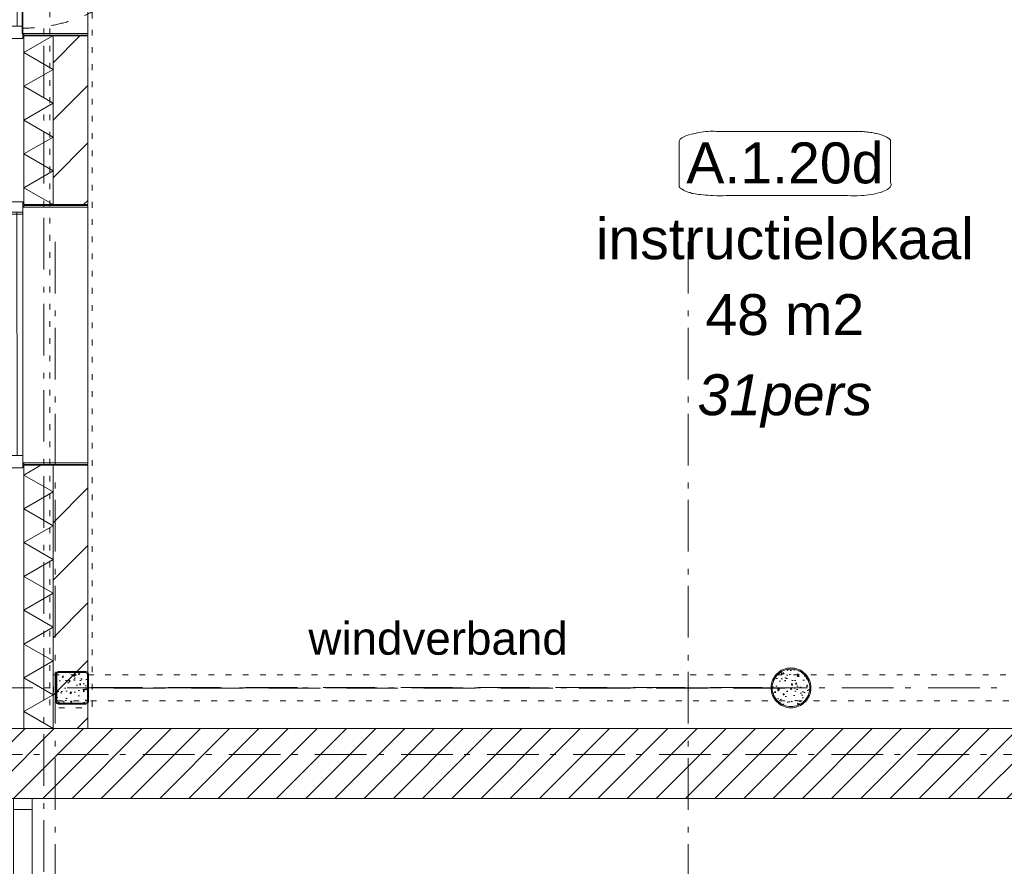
# Model space of a CAD drawing. Header units: millimetres. Extents: x -62314 to 79800, y -34032 to 28340.
# Tile 3 of 256: x -16522 to -10469, y 3678 to 8884. Entities that reach past the tile are written whole.
import ezdxf
from ezdxf.enums import TextEntityAlignment as Align

# ---------------------------------------------------------------- set-up
doc = ezdxf.new("R2010")
doc.units = ezdxf.units.MM
doc.header["$LTSCALE"] = 508
doc.header["$PDMODE"] = 1
doc.header["$PDSIZE"] = -2
for name, pattern in [('Dash Style-1', [0.41664, 0.20828, -0.20836]), ('Dash Style-12', [0.9375, 0.625, -0.3125]), ('Dash Style-5', [0.20828, 0.069425, -0.138855]), ('Dash Style-6', [1.04164, 0.625, -0.20828, 0.06943, -0.13893])]:
    doc.linetypes.add(name, pattern=pattern)
for name, color, linetype, lineweight in [('(00) tekening-lijn draairichting', 7, 'Dash Style-1', 0), ('(00) tekening-merk kozijn', 40, 'Continuous', 0), ('(00) tekening-stramien-algemeen', 7, 'Dash Style-6', 0), ('(00) tekst-algemeen', 8, 'Continuous', 0), ('(00) tekst-klein', 8, 'Continuous', 0), ('(00) tekst-ruimtenummer-algemeen', 8, 'Continuous', 0), ('(00) tekst-ruimtenummer-gradering', 8, 'Continuous', 0), ('(21) buitenwanden-bestaand', 7, 'Continuous', 0), ('(22) binnenwanden-X kalkzandsteen', 1, 'Continuous', 0), ('(28) hoofddraagconstructie-bovenliggend', 1, 'Dash Style-5', 0), ('(42) binnenwandafwerkingen-R plaatmateriaal algemeen', 12, 'Continuous', 0), ('(__) constructies_materialen-K isolatie', 8, 'Continuous', 0), ('(__) constructies_materialen-q beton', 6, 'Continuous', 0), ('(__) constructies_materialen-Xh2 staalproducten', 1, 'Continuous', 0), ('None', 7, 'Continuous', 0)]:
    doc.layers.add(name, color=color, linetype=linetype, lineweight=lineweight)
doc.styles.add('Arial', font='Arial')
doc.styles.add('Arial Italic (italic)', font='Arial Italic')
pattern_1 = [(45, (163395.98, 42314.6), (-176.7767, 176.7767), [])]
pattern_2 = [(95, (0, 0), (77.05, 64.654), [10.477, -115.252])]
pattern_3 = [(40, (0, 0), (-88.01, 60.6), [8.382, -92.202]), (145.45, (6.42, 5.39), (-10.957, 125.25), [8.905, -97.95]), (91.184, (-19.76, 19.76), (121.776, 89.074), [15.716, -172.88]), (141.636, (-9.61, 27.18), (-3.9, 188.55), [13.36, -146.924]), (36.18, (-19.76, 19.76), (-3.9, 188.55), [12.57, -138.3]), (66, (-4.94, 24.696), (98.736, 19.192), [10.477, -115.252]), (11, (-4.94, 24.7), (-47.597, 95.67), [8.382, -92.202]), (116.45, (3.29, 26.295), (51.14, 114.86), [8.905, -97.95]), (82.5, (0, 0), (-31.683, 34.085), [0.01, -277.224]), (82.5, (302.015, 2294.028), (-31.683, 34.0854), [0.011, -277.2237]), (82.5, (302.05, 2294.305), (-31.683, 34.0854), [0.011, -277.2237]), (82.5, (612.402, 4651.658), (-31.683, 34.08538), [0.011, -277.2237]), (82.5, (612.44, 4651.935), (-31.683, 34.08538), [0.011, -277.2237]), (52.5, (0, 0), (-12.974, 64.948), [0.01, -177.618]), (52.5, (825.335, 1075.597), (-12.9744, 64.9479), [0.011, -177.6175]), (52.5, (825.505, 1075.82), (-12.9744, 64.9479), [0.011, -177.6175]), (52.5, (2201.67, 2869.27), (-12.97435, 64.94785), [0.011, -177.6175]), (52.5, (2201.84, 2869.493), (-12.97435, 64.94785), [0.011, -177.6175]), (12.5, (-22.03, -22.03), (54.96, 50.5044), [0.01, -288.47]), (12.5, (844.31, 170.034), (54.9603, 50.5044), [0.011, -288.4695]), (12.5, (844.584, 170.095), (54.9603, 50.5044), [0.011, -288.4695]), (12.5, (3546.987, 769.203), (54.96032, 50.5044), [0.011, -288.4695]), (12.5, (3547.26, 769.264), (54.96032, 50.5044), [0.011, -288.4695]), (2.5, (-31.91, -31.91), (47.72, 67.497), [0.01, -220.436]), (2.5, (1120.5, 18.41), (47.72, 67.4973), [0.011, -220.436]), (2.5, (1120.78, 18.42), (47.72, 67.4973), [0.011, -220.436]), (2.5, (2957.37, 98.61), (47.7201, 67.4973), [0.011, -220.4356]), (2.5, (2957.65, 98.62), (47.7201, 67.4973), [0.011, -220.4356])]

# ---------------------------------------------------------------- blocks, each defined once
blk = doc.blocks.new('(00)-1-ruimtenummer-200')
at = {"layer": '(00) tekst-ruimtenummer-algemeen', "color": 17, "lineweight": 0, "transparency": 33554687}
blk.add_open_spline([(433.3, 618), (491.4, 618), (591.9, 600.3), (650, 569.8), (650, 420.4), (650, 271.1), (591.9, 240.5), (491.4, 222.9), (0, 222.9), (-491.4, 222.9), (-591.9, 240.5), (-650, 271.1), (-650, 420.4), (-650, 569.8), (-591.9, 600.3), (-491.4, 618), (-14.5, 618), (433.3, 618)], degree=2, knots=[0, 0, 0, 0.013296, 0.026591, 0.039887, 0.251662, 0.264958, 0.278253, 0.291549, 0.503324, 0.51662, 0.529915, 0.543211, 0.754986, 0.768281, 0.781577, 0.794873, 1, 1, 1], dxfattribs=at)
at = {"layer": 'None', "color": 7, "linetype": 'Continuous', "lineweight": 0}
blk.add_point((0, 0), dxfattribs=at)
at = {"layer": '(00) tekst-ruimtenummer-algemeen', "color": 17, "transparency": 33554687, "style": 'Arial'}
for tag, p in [('nummer', (0, 222.9)), ('naam', (0, -243.4)), ('oppervlak', (0, -709.7))]:
    blk.add_attdef(tag, text='', height=251.7, dxfattribs=at).set_placement(p, align=Align.BOTTOM_CENTER)
at = {"layer": '(00) tekst-ruimtenummer-gradering', "color": 17, "transparency": 33554687, "style": 'Arial Italic (italic)'}
blk.add_attdef('personen', text='', height=251.7, dxfattribs=at).set_placement((0, -875.5), align=Align.TOP_CENTER)
at = {"layer": 'None', "color": 0, "flags": 1}
blk.add_attdef('klasse', (-1353.2, -1667.8), '', height=251.7, dxfattribs=at)
blk = doc.blocks.new('Group-15-1')
at = {"layer": 'None', "color": 17, "transparency": 33554687}
blk.add_blockref('(00)-1-ruimtenummer-200', (-175214, -34735.9), dxfattribs=at).add_auto_attribs({'nummer': 'A.1.20d', 'naam': 'instructielokaal', 'oppervlak': '48 m2', 'personen': '31pers'})
blk = doc.blocks.new('Isolatie Object-2')
at = {"layer": '(__) constructies_materialen-K isolatie', "color": 2, "lineweight": 0, "transparency": 33554687, "flags": 128}
blk.add_lwpolyline([(0, 90), (1619.3, 90), (1619.3, -90), (0, -90)], close=True, dxfattribs=at)
blk.add_lwpolyline([(0, -90), (103.9, 90), (207.8, -90), (207.8, -90), (311.8, 90), (415.7, -90), (415.7, -90), (519.6, 90), (623.5, -90), (623.5, -90), (727.5, 90), (831.4, -90), (831.4, -90), (935.3, 90), (1039.2, -90), (1039.2, -90), (1143.2, 90), (1247.1, -90), (1247.1, -90), (1351, 90), (1454.9, -90), (1558.8, 90), (1619.3, -14.8)], dxfattribs=at)
blk = doc.blocks.new('stadsmuur bestaand 01')
at = {"layer": '(21) buitenwanden-bestaand', "linetype": 'Continuous', "lineweight": 0, "transparency": 33554687}
h = blk.add_hatch(dxfattribs=at)
h.set_pattern_fill('Brick', style=0, pattern_type=2)
h.set_pattern_definition([(45, (0, 0), (-89.8026, 89.8026), [])])
h.paths.add_polyline_path([(9973.9, -270), (9973.9, 160), (167.8, 160), (167.8, -270)])
at = {"layer": '(21) buitenwanden-bestaand', "color": 1, "lineweight": 0, "transparency": 33554687, "flags": 128}
blk.add_lwpolyline([(9973.9, -270), (9973.9, 160), (167.8, 160), (167.8, -270)], close=True, dxfattribs=at)
blk = doc.blocks.new('00-merk kozijn')
at = {"layer": '(00) tekening-merk kozijn', "color": 2, "lineweight": 0, "transparency": 33554687, "flags": 128}
blk.add_lwpolyline([(233.3, 50, 0.105357), (349.4, 74.7), (350, 75), (350, 225), (349.4, 225.3, 0.105357), (233.3, 250), (-233.3, 250, 0.105357), (-349.4, 225.3), (-350, 225), (-350, 75), (-349.4, 74.7, 0.105357), (-233.3, 50)], format="xyb", close=True, dxfattribs=at)
at = {"layer": 'None', "color": 7, "linetype": 'Continuous', "lineweight": 0, "transparency": 33554687}
blk.add_point((0, 0), dxfattribs=at)
at = {"layer": '(00) tekening-merk kozijn', "color": 2, "transparency": 33554687, "style": 'Arial'}
blk.add_attdef('MERK', text='', height=100.7, dxfattribs=at).set_placement((0, 149.9), align=Align.MIDDLE_CENTER)
blk = doc.blocks.new('Group-32-1')
at = {"layer": 'None', "color": 17, "lineweight": 0, "transparency": 33554687, "flags": 128}
for points in [[(-179955.7, -40682.6), (-179955.7, -38219.7), (-179841.7, -38219.7), (-179841.7, -40682.6)], [(-179955.7, -38286.7), (-179955.7, -38219.7), (-179841.7, -38219.7), (-179841.7, -38286.7)], [(-179955.7, -39484.7), (-179955.7, -39417.7), (-179841.7, -39417.7), (-179841.7, -39484.7)], [(-179955.5, -40682.6), (-179955.5, -40615.6), (-179841.5, -40615.6), (-179841.5, -40682.6)]]:
    blk.add_lwpolyline(points, close=True, dxfattribs=at)
at = {"layer": '(00) tekening-merk kozijn', "color": 1, "transparency": 33554687, "rotation": 90}
blk.add_blockref('00-merk kozijn', (-179955.7, -39451.2), dxfattribs=at).add_auto_attribs({'MERK': 'bestaand'})
blk = doc.blocks.new('Isolatie Object-3')
at = {"layer": '(__) constructies_materialen-K isolatie', "color": 2, "lineweight": 0, "transparency": 33554687, "flags": 128}
blk.add_lwpolyline([(0, 90), (1038, 90), (1038, -90), (0, -90)], close=True, dxfattribs=at)
blk.add_lwpolyline([(0, -90), (103.9, 90), (207.8, -90), (207.8, -90), (311.8, 90), (415.7, -90), (415.7, -90), (519.6, 90), (623.5, -90), (623.5, -90), (727.5, 90), (831.4, -90), (935.3, 90), (1038, -87.9)], dxfattribs=at)
blk = doc.blocks.new('kozijn aansluiting-hoek zonder lijst')
at = {"layer": '(42) binnenwandafwerkingen-R plaatmateriaal algemeen', "color": 17, "lineweight": 0, "transparency": 33554687, "flags": 128}
blk.add_lwpolyline([(-32, 469), (-22, 469), (-22, 75), (-32, 75)], close=True, dxfattribs=at)
at = {"layer": 'None', "color": 17, "lineweight": 0, "transparency": 33554687}
blk.add_line((-17, 255), (-17, 469), dxfattribs=at)
at = {"layer": 'None', "color": 17, "lineweight": 0, "transparency": 33554687, "flags": 128}
blk.add_lwpolyline([(-76, 70), (0, 70), (0, 0), (-76, 0)], close=True, dxfattribs=at)
at = {"layer": 'None', "color": 7, "linetype": 'Continuous', "lineweight": 0, "transparency": 33554687}
for p in [(0, 0), (12, -75)]:
    blk.add_point(p, dxfattribs=at)
blk = doc.blocks.new('bu-a-06 plt')
at = {"layer": '(00) tekening-lijn draairichting', "color": 17, "lineweight": 0, "transparency": 33554687, "flags": 128}
blk.add_lwpolyline([(909.1, -297.9, 0.12979), (1034, 175), (76, 175)], format="xyb", close=True, dxfattribs=at)
at = {"layer": 'None', "color": 17, "lineweight": 0, "transparency": 33554687}
blk.add_line((1022, 210), (88, 210), dxfattribs=at)
at = {"layer": 'None', "color": 17, "lineweight": 0, "transparency": 33554687, "flags": 128}
for points in [[(0, 320), (1110, 320), (1110, 245), (0, 245)], [(88, 245), (1022, 245), (1022, 175), (88, 175)], [(44, 180), (1066, 180), (1066, -224), (44, -224)]]:
    blk.add_lwpolyline(points, close=True, dxfattribs=at)
at = {"layer": 'None', "color": 7, "linetype": 'Continuous', "lineweight": 0, "transparency": 33554687}
blk.add_point((0, 0), dxfattribs=at)
at = {"layer": '(00) tekst-algemeen', "color": 17, "transparency": 33554687}
blk.add_blockref('00-merk kozijn', (555, 320), dxfattribs=at).add_auto_attribs({'MERK': 'bu-a-06'})
at = {"layer": 'None', "color": 17, "transparency": 33554687, "rotation": 180}
blk.add_blockref('kozijn aansluiting-hoek zonder lijst', (12, 245), dxfattribs=at)
at = {"layer": 'None', "color": 17, "transparency": 33554687, "xscale": -1, "rotation": 180}
blk.add_blockref('kozijn aansluiting-hoek zonder lijst', (1098, 245), dxfattribs=at)
blk = doc.blocks.new('bu-a-02 plt')
at = {"layer": 'None', "color": 17, "lineweight": 0, "transparency": 33554687}
blk.add_line((88, 210), (1584, 212.5), dxfattribs=at)
at = {"layer": 'None', "color": 17, "lineweight": 0, "transparency": 33554687, "flags": 128}
for points in [[(0, 320), (1660, 320), (1660, 245), (0, 245)], [(88, 245), (1584, 245), (1584, 175), (88, 175)], [(44, 175), (1616, 175), (1616, -224), (44, -224)]]:
    blk.add_lwpolyline(points, close=True, dxfattribs=at)
at = {"layer": 'None', "color": 7, "linetype": 'Continuous', "lineweight": 0, "transparency": 33554687}
blk.add_point((0, 0), dxfattribs=at)
at = {"layer": '(00) tekst-algemeen', "color": 17, "transparency": 33554687}
blk.add_blockref('00-merk kozijn', (830, 320), dxfattribs=at).add_auto_attribs({'MERK': 'bu-a-02'})
at = {"layer": 'None', "color": 17, "transparency": 33554687, "rotation": 180}
blk.add_blockref('kozijn aansluiting-hoek zonder lijst', (12, 245), dxfattribs=at)
at = {"layer": 'None', "color": 17, "transparency": 33554687, "xscale": -1, "rotation": 180}
blk.add_blockref('kozijn aansluiting-hoek zonder lijst', (1648, 245), dxfattribs=at)
blk = doc.blocks.new('kolom 244.5x6.3-staal-beton')
at = {"layer": '(__) constructies_materialen-q beton', "linetype": 'Continuous', "lineweight": 0, "transparency": 33554687}
h = blk.add_hatch(dxfattribs=at)
h.set_pattern_fill('(__)q beton gewapend fijn 1_5', color=253, style=0, pattern_type=2)
h.set_pattern_definition(pattern_2)
h.paths.add_polyline_path([(115.5, 0), (114.9, -11.3), (113.3, -22.5), (110.5, -33.5), (106.7, -44.2), (101.9, -54.4), (96, -64.2), (89.3, -73.3), (81.7, -81.7), (73.3, -89.3), (64.2, -96), (54.4, -101.9), (44.2, -106.7), (33.5, -110.5), (22.5, -113.3), (11.3, -114.9), (0, -115.5), (-11.3, -114.9), (-22.5, -113.3), (-33.5, -110.5), (-44.2, -106.7), (-54.4, -101.9), (-64.2, -96), (-73.3, -89.3), (-81.7, -81.7), (-89.3, -73.3), (-96, -64.2), (-101.9, -54.4), (-106.7, -44.2), (-110.5, -33.5), (-113.3, -22.5), (-114.9, -11.3), (-115.5, 0), (-114.9, 11.3), (-113.3, 22.5), (-110.5, 33.5), (-106.7, 44.2), (-101.9, 54.4), (-96, 64.2), (-89.3, 73.3), (-81.7, 81.7), (-73.3, 89.3), (-64.2, 96), (-54.4, 101.9), (-44.2, 106.7), (-33.5, 110.5), (-22.5, 113.3), (-11.3, 114.9), (0, 115.5), (11.3, 114.9), (22.5, 113.3), (33.5, 110.5), (44.2, 106.7), (54.4, 101.9), (64.2, 96), (73.3, 89.3), (81.7, 81.7), (89.3, 73.3), (96, 64.2), (101.9, 54.4), (106.7, 44.2), (110.5, 33.5), (113.3, 22.5), (114.9, 11.3)])
h = blk.add_hatch(dxfattribs=at)
h.set_pattern_fill('(__)q beton gewapend fijn 1_5-1', color=8, style=0, pattern_type=2)
h.set_pattern_definition(pattern_3)
h.paths.add_polyline_path([(115.5, 0), (114.9, -11.3), (113.3, -22.5), (110.5, -33.5), (106.7, -44.2), (101.9, -54.4), (96, -64.2), (89.3, -73.3), (81.7, -81.7), (73.3, -89.3), (64.2, -96), (54.4, -101.9), (44.2, -106.7), (33.5, -110.5), (22.5, -113.3), (11.3, -114.9), (0, -115.5), (-11.3, -114.9), (-22.5, -113.3), (-33.5, -110.5), (-44.2, -106.7), (-54.4, -101.9), (-64.2, -96), (-73.3, -89.3), (-81.7, -81.7), (-89.3, -73.3), (-96, -64.2), (-101.9, -54.4), (-106.7, -44.2), (-110.5, -33.5), (-113.3, -22.5), (-114.9, -11.3), (-115.5, 0), (-114.9, 11.3), (-113.3, 22.5), (-110.5, 33.5), (-106.7, 44.2), (-101.9, 54.4), (-96, 64.2), (-89.3, 73.3), (-81.7, 81.7), (-73.3, 89.3), (-64.2, 96), (-54.4, 101.9), (-44.2, 106.7), (-33.5, 110.5), (-22.5, 113.3), (-11.3, 114.9), (0, 115.5), (11.3, 114.9), (22.5, 113.3), (33.5, 110.5), (44.2, 106.7), (54.4, 101.9), (64.2, 96), (73.3, 89.3), (81.7, 81.7), (89.3, 73.3), (96, 64.2), (101.9, 54.4), (106.7, 44.2), (110.5, 33.5), (113.3, 22.5), (114.9, 11.3)])
at = {"layer": '(__) constructies_materialen-q beton', "color": 5, "lineweight": 0, "transparency": 33554687, "flags": 128}
blk.add_lwpolyline([(115.5, 0), (114.9, -11.3), (113.3, -22.5), (110.5, -33.5), (106.7, -44.2), (101.9, -54.4), (96, -64.2), (89.3, -73.3), (81.7, -81.7), (73.3, -89.3), (64.2, -96), (54.4, -101.9), (44.2, -106.7), (33.5, -110.5), (22.5, -113.3), (11.3, -114.9), (0, -115.5), (-11.3, -114.9), (-22.5, -113.3), (-33.5, -110.5), (-44.2, -106.7), (-54.4, -101.9), (-64.2, -96), (-73.3, -89.3), (-81.7, -81.7), (-89.3, -73.3), (-96, -64.2), (-101.9, -54.4), (-106.7, -44.2), (-110.5, -33.5), (-113.3, -22.5), (-114.9, -11.3), (-115.5, 0), (-114.9, 11.3), (-113.3, 22.5), (-110.5, 33.5), (-106.7, 44.2), (-101.9, 54.4), (-96, 64.2), (-89.3, 73.3), (-81.7, 81.7), (-73.3, 89.3), (-64.2, 96), (-54.4, 101.9), (-44.2, 106.7), (-33.5, 110.5), (-22.5, 113.3), (-11.3, 114.9), (0, 115.5), (11.3, 114.9), (22.5, 113.3), (33.5, 110.5), (44.2, 106.7), (54.4, 101.9), (64.2, 96), (73.3, 89.3), (81.7, 81.7), (89.3, 73.3), (96, 64.2), (101.9, 54.4), (106.7, 44.2), (110.5, 33.5), (113.3, 22.5), (114.9, 11.3)], close=True, dxfattribs=at)
at = {"layer": '(__) constructies_materialen-Xh2 staalproducten', "color": 3, "lineweight": 0, "transparency": 33554687, "flags": 128}
for points in [[(-122.5, 0, -0.414214), (0, 122.5, -0.414214), (122.5, 0, -0.414214), (0, -122.5, -0.414214)], [(-115.5, 0, -0.414214), (0, 115.5, -0.414214), (115.5, 0, -0.414214), (0, -115.5, -0.414214)]]:
    blk.add_lwpolyline(points, format="xyb", close=True, dxfattribs=at)
at = {"layer": 'None', "color": 7, "linetype": 'Continuous', "lineweight": 0, "transparency": 33554687}
blk.add_point((0, 0), dxfattribs=at)
blk = doc.blocks.new('kolom 200x200x6.3-staal-beton')
at = {"layer": '(__) constructies_materialen-q beton', "linetype": 'Continuous', "lineweight": 0, "transparency": 33554687}
h = blk.add_hatch(dxfattribs=at)
h.set_pattern_fill('(__)q beton gewapend fijn 1_5', color=253, style=0, pattern_type=2)
h.set_pattern_definition(pattern_2)
edge = h.paths.add_edge_path()
edge.add_line((-93.7, 85), (-93.7, -85))
edge.add_arc((-85, -85), 8.7, 180, 270)
edge.add_line((-85, -93.7), (85, -93.7))
edge.add_arc((85, -85), 8.7, 270, 360)
edge.add_line((93.7, -85), (93.7, 85))
edge.add_arc((85, 85), 8.7, 0, 90)
edge.add_line((85, 93.7), (-85, 93.7))
edge.add_arc((-85, 85), 8.7, 90, 180)
edge.add_line((-93.7, 85), (-93.7, 85))
h = blk.add_hatch(dxfattribs=at)
h.set_pattern_fill('(__)q beton gewapend fijn 1_5-1', color=8, style=0, pattern_type=2)
h.set_pattern_definition(pattern_3)
edge = h.paths.add_edge_path()
edge.add_line((-93.7, 85), (-93.7, -85))
edge.add_arc((-85, -85), 8.7, 180, 270)
edge.add_line((-85, -93.7), (85, -93.7))
edge.add_arc((85, -85), 8.7, 270, 360)
edge.add_line((93.7, -85), (93.7, 85))
edge.add_arc((85, 85), 8.7, 0, 90)
edge.add_line((85, 93.7), (-85, 93.7))
edge.add_arc((-85, 85), 8.7, 90, 180)
edge.add_line((-93.7, 85), (-93.7, 85))
at = {"layer": '(__) constructies_materialen-q beton', "color": 5, "lineweight": 0, "transparency": 33554687, "flags": 128}
blk.add_lwpolyline([(-93.7, 85), (-93.7, -85, 0.414214), (-85, -93.7), (85, -93.7, 0.414214), (93.7, -85), (93.7, 85, 0.414214), (85, 93.7), (-85, 93.7, 0.414214), (-93.7, 85)], format="xyb", close=True, dxfattribs=at)
at = {"layer": '(__) constructies_materialen-Xh2 staalproducten', "color": 3, "lineweight": 0, "transparency": 33554687, "flags": 128}
for points in [[(85, 100), (-85, 100, 0.414214), (-100, 85), (-100, -85, 0.414214), (-85, -100), (85, -100, 0.414214), (100, -85), (100, 85, 0.414214), (85, 100)], [(-93.7, 85, -0.414214), (-85, 93.7), (85, 93.7, -0.414214), (93.7, 85), (93.7, -85, -0.414214), (85, -93.7), (-85, -93.7, -0.414214), (-93.7, -85)]]:
    blk.add_lwpolyline(points, format="xyb", close=True, dxfattribs=at)
at = {"layer": 'None', "color": 7, "linetype": 'Continuous', "lineweight": 0, "transparency": 33554687}
blk.add_point((0, 0), dxfattribs=at)
blk = doc.blocks.new('Group-52-1')
at = {"layer": '(28) hoofddraagconstructie-bovenliggend', "color": 2, "lineweight": 0, "transparency": 33554687, "flags": 128}
blk.add_lwpolyline([(249.6, 15530.5), (509.6, 15530.5), (509.6, -122.5), (249.6, -122.5)], close=True, dxfattribs=at)
at = {"layer": 'None', "color": 17, "transparency": 33554687}
for name, p in [('kolom 244.5x6.3-staal-beton', (4806.5, 0.2)), ('kolom 200x200x6.3-staal-beton', (387, 0.2))]:
    blk.add_blockref(name, p, dxfattribs=at)
blk = doc.blocks.new('constructie laagbouw basis-blok a')
at = {"layer": 'None', "color": 17, "transparency": 33554687}
blk.add_blockref('Group-52-1', (0, 0), dxfattribs=at)
blk = doc.blocks.new('constructie laagbouw 01')
at = {"layer": '(28) hoofddraagconstructie-bovenliggend', "color": 2, "lineweight": 0, "transparency": 33554687, "flags": 128}
blk.add_lwpolyline([(-19639.9, -7630.5), (-10382.5, -7630.5), (-10382.5, -7790.5), (-19639.9, -7790.5)], close=True, dxfattribs=at)
at = {"layer": '(28) hoofddraagconstructie-bovenliggend', "color": 2, "linetype": 'Dash Style-12', "lineweight": 0, "transparency": 33554687, "flags": 128}
blk.add_lwpolyline([(-19410.4, -7708), (-15135, -7708), (-15135, -7713), (-19410.4, -7713)], close=True, dxfattribs=at)
at = {"layer": '(00) tekst-klein', "color": 17, "transparency": 33554687, "insert": (-18072.9, -7305.1), "char_height": 201.377, "attachment_point": 1, "line_spacing_factor": 0.962448, "style": 'Arial'}
blk.add_mtext('windverband', dxfattribs=at)
blk = doc.blocks.new('constructie laagbouw 01 totaal')
at = {"layer": 'None', "color": 17, "transparency": 33554687}
for name, p in [('constructie laagbouw basis-blok a', (-17191.5, -7733)), ('constructie laagbouw 01', (2721, -22.5))]:
    blk.add_blockref(name, p, dxfattribs=at)

msp = doc.modelspace()

# ---------------------------------------------------------------- hatches: boundary and pattern name
at = {"layer": '(22) binnenwanden-X kalkzandsteen', "linetype": 'Continuous', "lineweight": 0, "transparency": 33554687}
h = msp.add_hatch(dxfattribs=at)
h.set_pattern_fill('(__)F kzs 1_100', color=253, style=0, pattern_type=2)
h.set_pattern_definition(pattern_1)
h.paths.add_polyline_path([(-16317.28, 7746.36), (-16103.28, 7746.36), (-16103.28, 8784.36), (-16317.28, 8784.36)])
h = msp.add_hatch(dxfattribs=at)
h.set_pattern_fill('(__)F kzs 1_100', color=253, style=0, pattern_type=2)
h.set_pattern_definition(pattern_1)
h.paths.add_polyline_path([(-16317.28, 4525.03), (-16103.28, 4525.03), (-16103.28, 6144.36), (-16317.28, 6144.36)])

# ---------------------------------------------------------------- linework, layer by layer
at = {"layer": '(00) tekening-stramien-algemeen', "color": 2, "lineweight": 0, "transparency": 33554687}
for p, q in [((-16374.38, 23010.29), (-16374.38, 638.19)), ((-16303.28, 7518.47), (-16303.28, -7992.99)), ((-12413.28, 7518.47), (-12413.28, -7992.99)), ((18483.04, 4774.85), (-21063.27, 4774.85)), ((79800, 4524.85), (-21063.27, 4524.85)), ((79800, 4365.03), (-21063.27, 4365.03))]:
    msp.add_line(p, q, dxfattribs=at)
at = {"layer": '(22) binnenwanden-X kalkzandsteen', "color": 3, "lineweight": 0, "transparency": 33554687, "flags": 128}
for points in [[(-16317.28, 7746.36), (-16103.28, 7746.36), (-16103.28, 8784.36), (-16317.28, 8784.36)], [(-16317.28, 4525.03), (-16103.28, 4525.03), (-16103.28, 6144.36), (-16317.28, 6144.36)]]:
    msp.add_lwpolyline(points, close=True, dxfattribs=at)

# ---------------------------------------------------------------- block references
at = {"layer": '(__) constructies_materialen-K isolatie', "color": 2, "rotation": 90}
for name, p in [('Isolatie Object-3', (-16407.28, 7746.36)), ('Isolatie Object-2', (-16407.28, 4525.03))]:
    msp.add_blockref(name, p, dxfattribs=at)
at = {"layer": 'None', "color": 17, "transparency": 33554687}
for name, p in [('constructie laagbouw 01 totaal', (604.57, 12507.88)), ('Group-15-1', (163395.98, 42314.6)), ('stadsmuur bestaand 01', (-19016.53, 4364.85)), ('Group-32-1', (163395.98, 42314.6))]:
    msp.add_blockref(name, p, dxfattribs=at)
at = {"layer": 'None', "color": 17, "transparency": 33554687, "xscale": -1, "rotation": 90}
msp.add_blockref('bu-a-06 plt', (-16327.28, 9865.36), dxfattribs=at)
at = {"layer": 'None', "color": 17, "transparency": 33554687, "rotation": 90}
msp.add_blockref('bu-a-02 plt', (-16327.28, 6115.36), dxfattribs=at)

doc.saveas('drawing.dxf')
